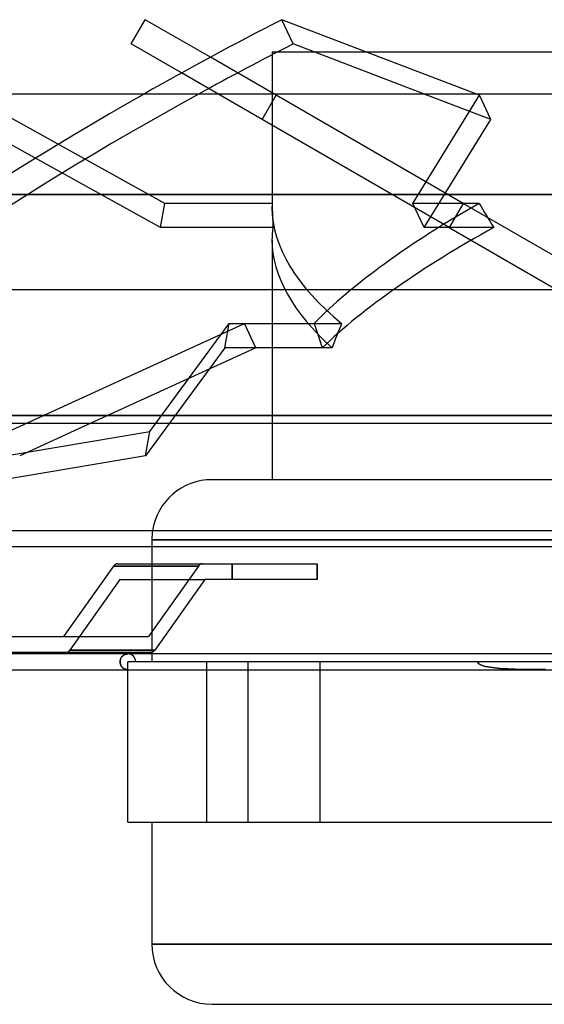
# Model space of a CAD drawing. Header units: millimetres. Extents: x -200 to 200, y -75 to 50.
# Tile 3 of 7: x -69 to -2, y -75 to 50. Entities that reach past the tile are written whole.
import ezdxf

# ---------------------------------------------------------------- set-up
doc = ezdxf.new("R2010")
doc.units = ezdxf.units.MM
doc.layers.add('HIDDEN', color=7, linetype='Continuous')
doc.layers.add('THICK', color=7, linetype='Continuous')

msp = doc.modelspace()

# ---------------------------------------------------------------- linework, layer by layer
at = {"layer": 'HIDDEN'}
for p, q in [((-36.09, 40.64), (-44.43, 45.45)), ((-36.6, 46.15), (-36.6, 26.33)), ((-36.6, 46.15), (-24.69, 46.15)), ((-37.87, 37.56), (-48.08, 43.46)), ((-50.22, 26.91), (-74.97, 40.64)), ((-37.87, 37.56), (-36.09, 40.64)), ((-12.32, 26.91), (-36.09, 40.64)), ((-18.72, 26.91), (-10.24, 40.64)), ((-8.81, 37.56), (-17.35, 40.83)), ((-10.24, 40.64), (-10.73, 40.83)), ((-8.81, 37.56), (-10.24, 40.64)), ((-50.77, 23.84), (-75.52, 37.56)), ((-14.09, 23.84), (-37.87, 37.56)), ((-17.28, 23.84), (-8.81, 37.56)), ((0, 28.04), (-152.5, 28.04)), ((-50.77, 23.84), (-50.22, 26.91)), ((-36.58, 26.91), (-50.22, 26.91)), ((-10.29, 26.91), (-18.72, 26.91)), ((-17.28, 23.84), (-18.72, 26.91)), ((-12.32, 26.91), (-14.09, 23.84)), ((14.09, 11.66), (-12.32, 26.91)), ((-12.32, 26.91), (-12.32, 26.91)), ((-36.48, 23.84), (-50.77, 23.84)), ((-8.45, 23.84), (-17.28, 23.84)), ((-14.09, 23.84), (12.32, 8.59)), ((-14.09, 23.84), (-14.09, 23.84)), ((-36.6, 22.23), (-36.6, -1)), ((-70.08, -2.06), (-40.09, 11.66)), ((-52.11, -2.06), (-42.06, 11.66)), ((-42.6, 8.59), (-42.06, 11.66)), ((-42.06, 11.66), (-27.77, 11.66)), ((-40.09, 11.66), (-31.26, 11.66)), ((-38.65, 8.59), (-40.09, 11.66)), ((-38.65, 8.59), (-59.6, -1)), ((-42.6, 8.59), (-49.63, -1)), ((-38.65, 8.59), (-42.6, 8.59)), ((-30.22, 8.59), (-38.65, 8.59)), ((-28.97, 8.59), (-30.22, 8.59)), ((-170.05, 0), (0, 0)), ((-109.36, -11.65), (-52.11, -2.06)), ((-52.66, -5.14), (-52.11, -2.06)), ((-51.85, -15.78), (-51.85, -16.64)), ((-51.85, -15.78), (0, -15.78)), ((0, -15.78), (-51.85, -15.78)), ((-45.94, -19.12), (-56.72, -19.12)), ((-45.94, -19.12), (-52.27, -28.08)), ((-51.85, -18.83), (-51.85, -30.06)), ((-41.66, -18.83), (-41.66, -20.83)), ((-41.66, -20.83), (-41.66, -18.83)), ((-30.87, -20.83), (-30.87, -18.83)), ((-55.93, -20.83), (-62.26, -29.78)), ((-55.93, -20.83), (-62.26, -29.78)), ((-55.93, -20.83), (-45.15, -20.83)), ((-62.26, -29.78), (-51.48, -29.78)), ((-51.48, -29.78), (-62.26, -29.78)), ((-55.88, -31.13), (-55.89, -31.2)), ((-55.89, -31.21), (-55.88, -31.14)), ((-55.89, -31.2), (-55.89, -31.28)), ((-55.89, -31.28), (-55.89, -31.21)), ((-55.87, -31.06), (-55.88, -31.13)), ((-55.88, -31.14), (-55.87, -31.07)), ((-55.85, -30.99), (-55.87, -31.06)), ((-55.87, -31.07), (-55.85, -31)), ((-55.83, -30.93), (-55.85, -30.99)), ((-55.85, -31), (-55.83, -30.94)), ((-55.8, -30.86), (-55.83, -30.93)), ((-55.83, -30.94), (-55.81, -30.88)), ((-55.81, -30.88), (-55.78, -30.82)), ((-55.78, -30.8), (-55.8, -30.86)), ((-55.74, -30.75), (-55.78, -30.8)), ((-55.78, -30.82), (-55.75, -30.76)), ((-55.75, -30.76), (-55.72, -30.71)), ((-55.71, -30.69), (-55.74, -30.75)), ((-55.72, -30.71), (-55.68, -30.66)), ((-55.67, -30.64), (-55.71, -30.69)), ((-55.68, -30.66), (-55.65, -30.62)), ((-55.63, -30.6), (-55.67, -30.64)), ((-55.65, -30.62), (-55.61, -30.57)), ((-55.59, -30.55), (-55.63, -30.6)), ((-55.61, -30.57), (-55.57, -30.53)), ((-55.55, -30.51), (-55.59, -30.55)), ((-55.57, -30.53), (-55.52, -30.5)), ((-55.5, -30.48), (-55.55, -30.51)), ((-55.52, -30.5), (-55.48, -30.46)), ((-55.45, -30.44), (-55.5, -30.48)), ((-55.48, -30.46), (-55.44, -30.43)), ((-55.41, -30.41), (-55.45, -30.44)), ((-55.44, -30.43), (-55.39, -30.4)), ((-55.36, -30.39), (-55.41, -30.41)), ((-55.39, -30.4), (-55.34, -30.38)), ((-55.31, -30.36), (-55.36, -30.39)), ((-55.34, -30.38), (-55.29, -30.36)), ((-55.26, -30.34), (-55.31, -30.36)), ((-55.29, -30.36), (-55.25, -30.34)), ((-55.21, -30.32), (-55.26, -30.34)), ((-55.25, -30.34), (-55.2, -30.32)), ((-55.16, -30.31), (-55.21, -30.32)), ((-55.2, -30.32), (-55.15, -30.31)), ((-55.11, -30.3), (-55.16, -30.31)), ((-55.15, -30.31), (-55.1, -30.3)), ((-55.06, -30.29), (-55.11, -30.3)), ((-55.1, -30.3), (-55.05, -30.29)), ((-55, -30.28), (-55.06, -30.29)), ((-55.05, -30.29), (-55, -30.28)), ((-55, -30.28), (-54.95, -30.28)), ((-54.95, -30.28), (-55, -30.28)), ((-54.95, -30.28), (-54.9, -30.28)), ((-54.9, -30.28), (-54.95, -30.28)), ((-51.85, -30.28), (-51.85, -31.28)), ((-55.89, -31.35), (-55.89, -31.28)), ((-55.89, -31.28), (-55.89, -31.34)), ((-55.89, -31.34), (-55.88, -31.41)), ((-55.88, -31.42), (-55.89, -31.35)), ((-55.88, -31.41), (-55.87, -31.48)), ((-55.87, -31.49), (-55.88, -31.42)), ((-55.87, -31.48), (-55.85, -31.55)), ((-55.85, -31.56), (-55.87, -31.49)), ((-55.85, -31.55), (-55.83, -31.61)), ((-55.83, -31.62), (-55.85, -31.56)), ((-55.83, -31.61), (-55.81, -31.67)), ((-55.8, -31.69), (-55.83, -31.62)), ((-55.81, -31.67), (-55.78, -31.73)), ((-55.78, -31.75), (-55.8, -31.69)), ((-55.78, -31.73), (-55.75, -31.79)), ((-55.74, -31.8), (-55.78, -31.75)), ((-55.75, -31.79), (-55.72, -31.84)), ((-55.71, -31.86), (-55.74, -31.8)), ((-55.72, -31.84), (-55.68, -31.89)), ((-55.67, -31.91), (-55.71, -31.86)), ((-55.68, -31.89), (-55.65, -31.93)), ((-55.63, -31.95), (-55.67, -31.91)), ((-55.65, -31.93), (-55.61, -31.98)), ((-55.59, -32), (-55.63, -31.95)), ((-55.61, -31.98), (-55.57, -32.02)), ((-55.55, -32.04), (-55.59, -32)), ((-55.57, -32.02), (-55.52, -32.05)), ((-55.5, -32.07), (-55.55, -32.04)), ((-55.52, -32.05), (-55.48, -32.09)), ((-55.45, -32.11), (-55.5, -32.07)), ((-55.48, -32.09), (-55.44, -32.12)), ((-55.41, -32.14), (-55.45, -32.11)), ((-55.44, -32.12), (-55.39, -32.15)), ((-55.36, -32.16), (-55.41, -32.14)), ((-55.39, -32.15), (-55.34, -32.17)), ((-55.31, -32.19), (-55.36, -32.16)), ((-55.34, -32.17), (-55.29, -32.19)), ((-55.26, -32.21), (-55.31, -32.19)), ((-55.29, -32.19), (-55.25, -32.21)), ((-55.21, -32.23), (-55.26, -32.21)), ((-55.25, -32.21), (-55.2, -32.23)), ((-55.16, -32.24), (-55.21, -32.23)), ((-55.2, -32.23), (-55.15, -32.24)), ((-55.11, -32.25), (-55.16, -32.24)), ((-55.15, -32.24), (-55.1, -32.25)), ((-55.06, -32.26), (-55.11, -32.25)), ((-55.1, -32.25), (-55.05, -32.26)), ((-55, -32.27), (-55.06, -32.26)), ((-55.05, -32.26), (-55, -32.27)), ((-54.95, -32.27), (-55, -32.27)), ((-55, -32.27), (-54.95, -32.27)), ((-54.9, -32.28), (-54.95, -32.27)), ((-54.95, -32.27), (-54.9, -32.28)), ((-54.9, -31.28), (-54.9, -31.28)), ((-30.5, -31.28), (-54.9, -31.28)), ((-54.9, -31.28), (-54.9, -31.28)), ((-54.9, -32.28), (-54.9, -31.28)), ((53.9, -31.28), (-53.9, -31.28)), ((-44.9, -31.28), (-44.9, -51.62)), ((-44.9, -31.28), (-44.9, -51.62)), ((-39.65, -31.28), (-39.65, -51.62)), ((-39.65, -31.28), (-39.65, -51.62)), ((-10.53, -31.28), (-30.5, -31.28)), ((-30.5, -32.28), (-30.5, -31.28)), ((-30.5, -51.62), (-30.5, -31.28)), ((-10.35, -31.53), (-10.53, -31.28)), ((-10.53, -31.28), (-10.35, -31.53)), ((-10.07, -31.68), (-10.35, -31.53)), ((-10.35, -31.53), (-10.07, -31.68)), ((-9.78, -31.78), (-10.07, -31.68)), ((-10.07, -31.68), (-9.78, -31.78)), ((-9.49, -31.86), (-9.78, -31.78)), ((-9.78, -31.78), (-9.49, -31.86)), ((-9.2, -31.92), (-9.49, -31.86)), ((-9.49, -31.86), (-9.2, -31.92)), ((-8.9, -31.97), (-9.2, -31.92)), ((-9.2, -31.92), (-8.9, -31.97)), ((-8.59, -32.02), (-8.9, -31.97)), ((-8.9, -31.97), (-8.59, -32.02)), ((-8.29, -32.06), (-8.59, -32.02)), ((-8.59, -32.02), (-8.29, -32.06)), ((-7.98, -32.09), (-8.29, -32.06)), ((-8.29, -32.06), (-7.98, -32.09)), ((-7.67, -32.12), (-7.98, -32.09)), ((-7.98, -32.09), (-7.67, -32.12)), ((-7.36, -32.15), (-7.67, -32.12)), ((-7.67, -32.12), (-7.36, -32.15)), ((-7.04, -32.17), (-7.36, -32.15)), ((-7.36, -32.15), (-7.04, -32.17)), ((-6.72, -32.19), (-7.04, -32.17)), ((-7.04, -32.17), (-6.72, -32.19)), ((-6.4, -32.2), (-6.72, -32.19)), ((-6.72, -32.19), (-6.4, -32.2)), ((-6.08, -32.22), (-6.4, -32.2)), ((-6.4, -32.2), (-6.08, -32.22)), ((-5.76, -32.23), (-6.08, -32.22)), ((-6.08, -32.22), (-5.76, -32.23)), ((-5.43, -32.24), (-5.76, -32.23)), ((-5.76, -32.23), (-5.43, -32.24)), ((-5.11, -32.25), (-5.43, -32.24)), ((-5.43, -32.24), (-5.11, -32.25)), ((-4.78, -32.25), (-5.11, -32.25)), ((-5.11, -32.25), (-4.78, -32.25)), ((-4.46, -32.26), (-4.78, -32.25)), ((-4.78, -32.25), (-4.46, -32.26)), ((-4.13, -32.26), (-4.46, -32.26)), ((-4.46, -32.26), (-4.13, -32.26)), ((-3.8, -32.27), (-4.13, -32.26)), ((-4.13, -32.26), (-3.8, -32.27)), ((-3.48, -32.27), (-3.8, -32.27)), ((-3.8, -32.27), (-3.48, -32.27)), ((-3.15, -32.27), (-3.48, -32.27)), ((-3.48, -32.27), (-3.15, -32.27)), ((-2.83, -32.27), (-3.15, -32.27)), ((-3.15, -32.27), (-2.83, -32.27)), ((-2.51, -32.27), (-2.83, -32.27)), ((-2.83, -32.27), (-2.51, -32.27)), ((-2.19, -32.27), (-2.51, -32.27)), ((-2.51, -32.27), (-2.19, -32.27)), ((-1.87, -32.27), (-2.19, -32.27)), ((-2.19, -32.27), (-1.87, -32.27)), ((-54.9, -51.62), (-54.9, -51.62)), ((0, -67.12), (-51.85, -67.12))]:
    msp.add_line(p, q, dxfattribs=at)
for centre, radius, start, end in [((-44.23, -15.78), 7.62, 171.4205, 180), ((-54.9, -31.28), 1, 0, 90.0001)]:
    msp.add_arc(centre, radius, start, end, dxfattribs=at)
for centre, major_axis, ratio, start_param, end_param in [((-0.72, 19.29), (-132.64, -61.96), 0.293893, -1.307832, -0.728355), ((0.72, 16.21), (132.64, 61.96), 0.293893, 1.7895, 2.369784), ((0, 19.8), (36.29, -9.1), 0.525577, -3.039681, -3.010541), ((0, 19.8), (36.29, -9.1), 0.525577, -3.010541, -2.301074), ((0, 48.25), (15.76, 62.85), 0.525577, 2.045147, 2.097156), ((0, 19.8), (36.24, 18.66), 0.273566, 1.715881, 2.454488), ((0, 48.25), (32.32, -62.77), 0.273566, -1.367432, -1.315423), ((0, 15.7), (36.29, -9.1), 0.525577, -3.09169, -3.010541), ((0, 15.7), (36.24, 18.66), 0.273566, 1.663872, 2.402479), ((0, 15.7), (36.29, -9.1), 0.525577, -3.010541, -2.353083), ((0, -12.75), (32.32, -62.77), 0.273566, -2.106039, -2.05403), ((0, -12.75), (15.76, 62.85), 0.525577, 1.30654, 1.358549), ((-45.44, -19.83), (0, -1), 0.707107, 3.141593, 3.926991), ((-62.76, -29.08), (0, 1), 0.707107, 3.141593, 3.926991), ((-62.76, -29.08), (0, 1), 0.707107, -3.141593, -2.356194)]:
    msp.add_ellipse(centre, major_axis=major_axis, ratio=ratio, start_param=start_param, end_param=end_param, dxfattribs=at)
at = {"layer": 'THICK'}
for p, q in [((-54.47, 47.15), (-52.69, 50.22)), ((-44.43, 45.45), (-52.69, 50.22)), ((-10.73, 40.83), (-35.36, 50.22)), ((-33.92, 47.15), (-35.36, 50.22)), ((-48.08, 43.46), (-54.47, 47.15)), ((-17.35, 40.83), (-33.92, 47.15)), ((-24.69, 46.15), (36.6, 46.15)), ((-152.5, 40.83), (0, 40.83)), ((-152.5, 28.04), (0, 28.04)), ((-200, 15.97), (200, 15.97)), ((200, 0), (-200, 0)), ((-171.05, -1), (-1, -1)), ((-59.6, -1), (-68.64, -5.14)), ((-49.63, -1), (-52.66, -5.14)), ((-36.6, -1), (-36.6, -8.15)), ((-52.66, -5.14), (-109.4, -14.64)), ((-44.23, -8.15), (-1, -8.15)), ((-1, -14.64), (-171.05, -14.64)), ((-171.05, -16.64), (-1, -16.64)), ((-51.85, -16.64), (-51.85, -18.83)), ((-56.72, -19.12), (-63.06, -28.08)), ((-56.72, -19.12), (-45.94, -19.12)), ((-56.22, -18.83), (-45.44, -18.83)), ((-45.94, -19.12), (-52.27, -28.08)), ((-45.44, -18.83), (-30.87, -18.83)), ((-30.87, -18.83), (-30.87, -20.83)), ((-45.15, -20.83), (-51.48, -29.78)), ((-30.87, -20.83), (-45.15, -20.83)), ((-112.87, -28.08), (-52.27, -28.08)), ((-1, -30.28), (-171.05, -30.28)), ((-51.98, -30.08), (-113.58, -30.08)), ((-51.85, -30.06), (-51.85, -30.28)), ((-171.05, -32.28), (0, -32.28)), ((-54.9, -51.62), (-54.9, -32.28)), ((-30.5, -51.62), (-30.5, -32.28)), ((-54.9, -51.62), (-30.5, -51.62)), ((-51.85, -51.62), (-51.85, -67.12)), ((-30.5, -51.62), (30.5, -51.62)), ((-51.85, -67.12), (0, -67.12)), ((-44.23, -74.75), (44.23, -74.75))]:
    msp.add_line(p, q, dxfattribs=at)
for centre, start, end in [((-44.23, -15.78), 90, 171.4205), ((-44.23, -67.12), 180, 270)]:
    msp.add_arc(centre, 7.62, start, end, dxfattribs=at)
for centre, major_axis, ratio, start_param, end_param in [((-0.72, 19.29), (-132.64, -61.96), 0.293893, -1.445512, -1.307832), ((0.72, 16.21), (132.64, 61.96), 0.293893, 1.696081, 1.7895), ((-56.22, -19.83), (0, 1), 0.707107, 0, 0.785398), ((-45.44, -19.83), (0, -1), 0.707107, -3.141593, -2.356194), ((-51.98, -29.08), (0, -1), 0.707107, 0, 0.785398)]:
    msp.add_ellipse(centre, major_axis=major_axis, ratio=ratio, start_param=start_param, end_param=end_param, dxfattribs=at)

doc.saveas('drawing.dxf')
